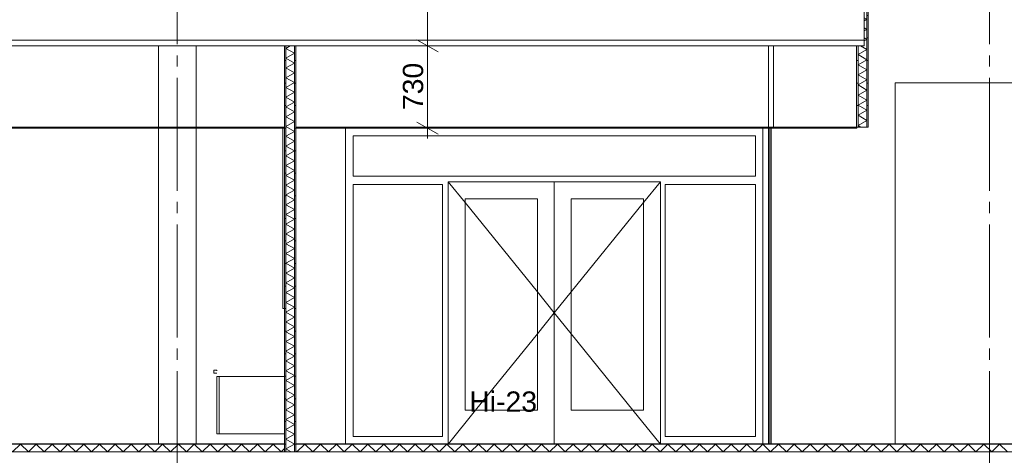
# Model space of a CAD drawing. Header units: millimetres. Extents: x 10 to 831, y -9 to 584.
# Tile 27 of 40: x 175 to 262, y 411 to 450. Entities that reach past the tile are written whole.
import ezdxf
from ezdxf.xclip import XClip

# ---------------------------------------------------------------- set-up
doc = ezdxf.new("R2010")
doc.units = ezdxf.units.MM
doc.header["$MEASUREMENT"] = 0
doc.header["$XCLIPFRAME"] = 0
doc.linetypes.add('B0204', pattern=[13, 10, -1, 1, -1])
for name, color, linetype in [('21 Buitenwanden', 7, 'Continuous'), ('22 NC Binnenwanden', 7, 'Continuous'), ('22 NC Binnenwanden Doorsnede-arcering', 7, 'Continuous'), ('22 NC Binnenwanden Laagscheidingslijnen', 7, 'Continuous'), ('23 Vloeren', 7, 'Continuous'), ('23 Vloeren Doorsnede-arcering', 7, 'Continuous'), ('23 Vloeren Laagscheidingslijnen', 7, 'Continuous'), ('43 Vloerafwerking', 7, 'Continuous'), ('43 Vloerafwerking Laagscheidingslijnen', 7, 'Continuous'), ('45 Plafondafwerking', 7, 'Continuous'), ('45 Plafondafwerking Laagscheidingslijnen', 7, 'Continuous'), ('74 Sanitair', 7, 'Continuous'), ('A Stramien', 7, 'Continuous'), ('Maatvoering 1_ 50_100', 7, 'Continuous')]:
    doc.layers.add(name, color=color, linetype=linetype)
doc.styles.add('GENERATED_STYLE_1', font='txt')
pattern_1 = [(1e-14, (116.7845, 412.099), (0, 2), [])]

# ---------------------------------------------------------------- blocks, each defined once
blk = doc.blocks.new('*X10')
at = {"layer": '23 Vloeren Doorsnede-arcering', "color": 7, "linetype": 'Continuous', "lineweight": 0}
for p, q in [((199.384, 411.399), (200.084, 412.099)), ((200.084, 412.099), (200.784, 411.399)), ((200.784, 411.399), (201.484, 412.099)), ((201.484, 412.099), (202.184, 411.399)), ((202.184, 411.399), (202.884, 412.099)), ((202.884, 412.099), (203.584, 411.399)), ((203.584, 411.399), (204.284, 412.099)), ((204.284, 412.099), (204.984, 411.399)), ((204.984, 411.399), (205.684, 412.099)), ((205.684, 412.099), (206.384, 411.399)), ((206.384, 411.399), (207.084, 412.099)), ((207.084, 412.099), (207.784, 411.399)), ((207.784, 411.399), (208.484, 412.099)), ((208.484, 412.099), (209.184, 411.399)), ((209.184, 411.399), (209.884, 412.099)), ((209.884, 412.099), (210.584, 411.399)), ((210.584, 411.399), (211.284, 412.099)), ((211.284, 412.099), (211.984, 411.399)), ((211.984, 411.399), (212.684, 412.099)), ((212.684, 412.099), (213.384, 411.399)), ((213.384, 411.399), (214.084, 412.099)), ((214.084, 412.099), (214.784, 411.399)), ((214.784, 411.399), (215.484, 412.099)), ((215.484, 412.099), (216.184, 411.399)), ((216.184, 411.399), (216.884, 412.099)), ((216.884, 412.099), (217.584, 411.399)), ((217.584, 411.399), (218.284, 412.099)), ((218.284, 412.099), (218.984, 411.399)), ((218.984, 411.399), (219.684, 412.099)), ((219.684, 412.099), (220.384, 411.399)), ((220.384, 411.399), (221.084, 412.099)), ((221.084, 412.099), (221.784, 411.399)), ((221.784, 411.399), (222.484, 412.099)), ((222.484, 412.099), (223.184, 411.399)), ((223.184, 411.399), (223.884, 412.099)), ((223.884, 412.099), (224.584, 411.399)), ((224.584, 411.399), (225.284, 412.099)), ((225.284, 412.099), (225.984, 411.399)), ((225.984, 411.399), (226.684, 412.099)), ((226.684, 412.099), (227.384, 411.399)), ((227.384, 411.399), (228.084, 412.099)), ((228.084, 412.099), (228.784, 411.399)), ((228.784, 411.399), (229.484, 412.099)), ((229.484, 412.099), (230.184, 411.399)), ((230.184, 411.399), (230.884, 412.099)), ((230.884, 412.099), (231.584, 411.399)), ((231.584, 411.399), (232.284, 412.099)), ((232.284, 412.099), (232.984, 411.399)), ((232.984, 411.399), (233.684, 412.099)), ((233.684, 412.099), (234.384, 411.399)), ((234.384, 411.399), (235.084, 412.099)), ((235.084, 412.099), (235.784, 411.399)), ((235.784, 411.399), (236.484, 412.099)), ((236.484, 412.099), (237.184, 411.399)), ((237.184, 411.399), (237.884, 412.099)), ((237.884, 412.099), (238.584, 411.399)), ((238.584, 411.399), (239.284, 412.099)), ((239.284, 412.099), (239.984, 411.399)), ((239.984, 411.399), (240.684, 412.099)), ((240.684, 412.099), (241.384, 411.399)), ((241.384, 411.399), (242.084, 412.099)), ((242.084, 412.099), (242.784, 411.399)), ((242.784, 411.399), (243.484, 412.099)), ((243.484, 412.099), (244.184, 411.399)), ((244.184, 411.399), (244.884, 412.099)), ((244.884, 412.099), (245.584, 411.399)), ((245.584, 411.399), (246.284, 412.099)), ((246.284, 412.099), (246.984, 411.399)), ((246.984, 411.399), (247.684, 412.099)), ((247.684, 412.099), (248.384, 411.399)), ((248.384, 411.399), (249.084, 412.099)), ((249.084, 412.099), (249.784, 411.399)), ((249.784, 411.399), (250.484, 412.099)), ((250.484, 412.099), (251.184, 411.399)), ((251.184, 411.399), (251.884, 412.099)), ((251.884, 412.099), (252.584, 411.399)), ((252.584, 411.399), (253.284, 412.099)), ((253.284, 412.099), (253.984, 411.399)), ((253.984, 411.399), (254.684, 412.099)), ((254.684, 412.099), (255.384, 411.399)), ((255.384, 411.399), (256.084, 412.099)), ((256.084, 412.099), (256.784, 411.399)), ((256.784, 411.399), (257.484, 412.099)), ((257.484, 412.099), (258.184, 411.399)), ((258.184, 411.399), (258.884, 412.099)), ((258.884, 412.099), (259.584, 411.399)), ((259.584, 411.399), (260.284, 412.099)), ((260.284, 412.099), (260.984, 411.399)), ((260.984, 411.399), (261.684, 412.099)), ((261.684, 412.099), (262.384, 411.399)), ((199.284, 411.499), (199.384, 411.399))]:
    blk.add_line(p, q, dxfattribs=at)
blk = doc.blocks.new('*X11')
at = {"layer": '23 Vloeren Doorsnede-arcering', "color": 7, "linetype": 'Continuous', "lineweight": 0}
for p, q in [((116.784, 411.399), (117.484, 412.099)), ((117.484, 412.099), (118.184, 411.399)), ((118.184, 411.399), (118.884, 412.099)), ((118.884, 412.099), (119.584, 411.399)), ((119.584, 411.399), (120.284, 412.099)), ((120.284, 412.099), (120.984, 411.399)), ((120.984, 411.399), (121.684, 412.099)), ((121.684, 412.099), (122.384, 411.399)), ((122.384, 411.399), (123.084, 412.099)), ((123.084, 412.099), (123.784, 411.399)), ((123.784, 411.399), (124.484, 412.099)), ((124.484, 412.099), (125.184, 411.399)), ((125.184, 411.399), (125.884, 412.099)), ((125.884, 412.099), (126.584, 411.399)), ((126.584, 411.399), (127.284, 412.099)), ((127.284, 412.099), (127.984, 411.399)), ((127.984, 411.399), (128.684, 412.099)), ((128.684, 412.099), (129.384, 411.399)), ((129.384, 411.399), (130.084, 412.099)), ((130.084, 412.099), (130.784, 411.399)), ((130.784, 411.399), (131.484, 412.099)), ((131.484, 412.099), (132.184, 411.399)), ((132.184, 411.399), (132.884, 412.099)), ((132.884, 412.099), (133.584, 411.399)), ((133.584, 411.399), (134.284, 412.099)), ((134.284, 412.099), (134.984, 411.399)), ((134.984, 411.399), (135.684, 412.099)), ((135.684, 412.099), (136.384, 411.399)), ((136.384, 411.399), (137.084, 412.099)), ((137.084, 412.099), (137.784, 411.399)), ((137.784, 411.399), (138.484, 412.099)), ((138.484, 412.099), (139.184, 411.399)), ((139.184, 411.399), (139.884, 412.099)), ((139.884, 412.099), (140.584, 411.399)), ((140.584, 411.399), (141.284, 412.099)), ((141.284, 412.099), (141.984, 411.399)), ((141.984, 411.399), (142.684, 412.099)), ((142.684, 412.099), (143.384, 411.399)), ((143.384, 411.399), (144.084, 412.099)), ((144.084, 412.099), (144.784, 411.399)), ((144.784, 411.399), (145.484, 412.099)), ((145.484, 412.099), (146.184, 411.399)), ((146.184, 411.399), (146.884, 412.099)), ((146.884, 412.099), (147.584, 411.399)), ((147.584, 411.399), (148.284, 412.099)), ((148.284, 412.099), (148.984, 411.399)), ((148.984, 411.399), (149.684, 412.099)), ((149.684, 412.099), (150.384, 411.399)), ((150.384, 411.399), (151.084, 412.099)), ((151.084, 412.099), (151.784, 411.399)), ((151.784, 411.399), (152.484, 412.099)), ((152.484, 412.099), (153.184, 411.399)), ((153.184, 411.399), (153.884, 412.099)), ((153.884, 412.099), (154.584, 411.399)), ((154.584, 411.399), (155.284, 412.099)), ((155.284, 412.099), (155.984, 411.399)), ((155.984, 411.399), (156.684, 412.099)), ((156.684, 412.099), (157.384, 411.399)), ((157.384, 411.399), (158.084, 412.099)), ((158.084, 412.099), (158.784, 411.399)), ((158.784, 411.399), (159.484, 412.099)), ((159.484, 412.099), (160.184, 411.399)), ((160.184, 411.399), (160.884, 412.099)), ((160.884, 412.099), (161.584, 411.399)), ((161.584, 411.399), (162.284, 412.099)), ((162.284, 412.099), (162.984, 411.399)), ((162.984, 411.399), (163.684, 412.099)), ((163.684, 412.099), (164.384, 411.399)), ((164.384, 411.399), (165.084, 412.099)), ((165.084, 412.099), (165.784, 411.399)), ((165.784, 411.399), (166.484, 412.099)), ((166.484, 412.099), (167.184, 411.399)), ((167.184, 411.399), (167.884, 412.099)), ((167.884, 412.099), (168.584, 411.399)), ((168.584, 411.399), (169.284, 412.099)), ((169.284, 412.099), (169.984, 411.399)), ((169.984, 411.399), (170.684, 412.099)), ((170.684, 412.099), (171.384, 411.399)), ((171.384, 411.399), (172.084, 412.099)), ((172.084, 412.099), (172.784, 411.399)), ((172.784, 411.399), (173.484, 412.099)), ((173.484, 412.099), (174.184, 411.399)), ((174.184, 411.399), (174.884, 412.099)), ((174.884, 412.099), (175.584, 411.399)), ((175.584, 411.399), (176.284, 412.099)), ((176.284, 412.099), (176.984, 411.399)), ((176.984, 411.399), (177.684, 412.099)), ((177.684, 412.099), (178.384, 411.399)), ((178.384, 411.399), (179.084, 412.099)), ((179.084, 412.099), (179.784, 411.399)), ((179.784, 411.399), (180.484, 412.099)), ((180.484, 412.099), (181.184, 411.399)), ((181.184, 411.399), (181.884, 412.099)), ((181.884, 412.099), (182.584, 411.399)), ((182.584, 411.399), (183.284, 412.099)), ((183.284, 412.099), (183.984, 411.399)), ((183.984, 411.399), (184.684, 412.099)), ((184.684, 412.099), (185.384, 411.399)), ((185.384, 411.399), (186.084, 412.099)), ((186.084, 412.099), (186.784, 411.399)), ((186.784, 411.399), (187.484, 412.099)), ((187.484, 412.099), (188.184, 411.399)), ((188.184, 411.399), (188.884, 412.099)), ((188.884, 412.099), (189.584, 411.399)), ((189.584, 411.399), (190.284, 412.099)), ((190.284, 412.099), (190.984, 411.399)), ((190.984, 411.399), (191.684, 412.099)), ((191.684, 412.099), (192.384, 411.399)), ((192.384, 411.399), (193.084, 412.099)), ((193.084, 412.099), (193.784, 411.399)), ((193.784, 411.399), (194.484, 412.099)), ((194.484, 412.099), (195.184, 411.399)), ((195.184, 411.399), (195.884, 412.099)), ((195.884, 412.099), (196.584, 411.399)), ((196.584, 411.399), (197.284, 412.099)), ((197.284, 412.099), (197.984, 411.399)), ((197.984, 411.399), (198.284, 411.699))]:
    blk.add_line(p, q, dxfattribs=at)
blk = doc.blocks.new('*X17')
at = {"layer": '22 NC Binnenwanden Doorsnede-arcering', "color": 7, "linetype": 'Continuous', "lineweight": 0}
for p, q in [((198.801, 447.399), (198.409, 447.173)), ((199.159, 446.74), (198.409, 447.173)), ((199.159, 446.74), (198.409, 446.307)), ((199.159, 445.874), (198.409, 446.307)), ((199.159, 445.874), (198.409, 445.441)), ((199.159, 445.008), (198.409, 445.441)), ((199.159, 445.008), (198.409, 444.575)), ((199.159, 444.142), (198.409, 444.575)), ((199.159, 444.142), (198.409, 443.709)), ((199.159, 443.276), (198.409, 443.709)), ((199.159, 443.276), (198.409, 442.843)), ((199.159, 442.41), (198.409, 442.843)), ((199.159, 442.41), (198.409, 441.977)), ((199.159, 441.544), (198.409, 441.977)), ((199.159, 441.544), (198.409, 441.111)), ((199.159, 440.678), (198.409, 441.111)), ((199.159, 440.678), (198.409, 440.245)), ((199.159, 439.812), (198.409, 440.245)), ((199.159, 439.812), (198.409, 439.379)), ((199.159, 438.946), (198.409, 439.379)), ((199.159, 438.946), (198.409, 438.513)), ((199.159, 438.08), (198.409, 438.513)), ((199.159, 438.08), (198.409, 437.647)), ((199.159, 437.214), (198.409, 437.647)), ((199.159, 437.214), (198.409, 436.781)), ((199.159, 436.348), (198.409, 436.781)), ((199.159, 436.348), (198.409, 435.915)), ((199.159, 435.482), (198.409, 435.915)), ((199.159, 435.482), (198.409, 435.049)), ((199.159, 434.616), (198.409, 435.049)), ((199.159, 434.616), (198.409, 434.183)), ((199.159, 433.75), (198.409, 434.183)), ((199.159, 433.75), (198.409, 433.317)), ((199.159, 432.884), (198.409, 433.317)), ((199.159, 432.884), (198.409, 432.451)), ((199.159, 432.018), (198.409, 432.451)), ((199.159, 432.018), (198.409, 431.585)), ((199.159, 431.152), (198.409, 431.585)), ((199.159, 431.152), (198.409, 430.718)), ((199.159, 430.285), (198.409, 430.718)), ((199.159, 430.285), (198.409, 429.852)), ((199.159, 429.419), (198.409, 429.852)), ((199.159, 429.419), (198.409, 428.986)), ((199.159, 428.553), (198.409, 428.986)), ((199.159, 428.553), (198.409, 428.12)), ((199.159, 427.687), (198.409, 428.12)), ((199.159, 427.687), (198.409, 427.254)), ((199.159, 426.821), (198.409, 427.254)), ((199.159, 426.821), (198.409, 426.388)), ((199.159, 425.955), (198.409, 426.388)), ((199.159, 425.955), (198.409, 425.522)), ((199.159, 425.089), (198.409, 425.522)), ((199.159, 425.089), (198.409, 424.656)), ((199.159, 424.223), (198.409, 424.656)), ((199.159, 424.223), (198.409, 423.79)), ((199.159, 423.357), (198.409, 423.79)), ((199.159, 423.357), (198.409, 422.924)), ((199.159, 422.491), (198.409, 422.924)), ((199.159, 422.491), (198.409, 422.058)), ((199.159, 421.625), (198.409, 422.058)), ((199.159, 421.625), (198.409, 421.192)), ((199.159, 420.759), (198.409, 421.192)), ((199.159, 420.759), (198.409, 420.326)), ((199.159, 419.893), (198.409, 420.326)), ((199.159, 419.893), (198.409, 419.46)), ((199.159, 419.027), (198.409, 419.46)), ((199.159, 419.027), (198.409, 418.594)), ((199.159, 418.161), (198.409, 418.594)), ((199.159, 418.161), (198.409, 417.728)), ((199.159, 417.295), (198.409, 417.728)), ((199.159, 417.295), (198.409, 416.862)), ((199.159, 416.429), (198.409, 416.862)), ((199.159, 416.429), (198.409, 415.996)), ((199.159, 415.563), (198.409, 415.996)), ((199.159, 415.563), (198.409, 415.13)), ((199.159, 414.697), (198.409, 415.13)), ((199.159, 414.697), (198.409, 414.264)), ((199.159, 413.831), (198.409, 414.264)), ((199.159, 413.831), (198.409, 413.398)), ((199.159, 412.965), (198.409, 413.398)), ((199.159, 412.965), (198.409, 412.532)), ((199.159, 412.099), (198.409, 412.532)), ((199.159, 412.099), (198.409, 411.666)), ((198.872, 411.399), (198.409, 411.666))]:
    blk.add_line(p, q, dxfattribs=at)
blk = doc.blocks.new('*X19')
at = {"layer": '22 NC Binnenwanden Doorsnede-arcering', "color": 7, "linetype": 'Continuous', "lineweight": 0}
for p, q in [((249.918, 461.411), (249.141, 460.962)), ((249.918, 460.514), (249.141, 460.962)), ((249.918, 461.411), (249.418, 461.699)), ((249.918, 460.514), (249.141, 460.066)), ((249.918, 459.617), (249.141, 460.066)), ((249.918, 459.617), (249.141, 459.169)), ((249.918, 458.721), (249.141, 459.169)), ((249.918, 458.721), (249.141, 458.273)), ((249.918, 457.824), (249.141, 458.273)), ((249.918, 457.824), (249.141, 457.376)), ((249.918, 456.928), (249.141, 457.376)), ((249.918, 456.928), (249.141, 456.479)), ((249.918, 456.031), (249.141, 456.479)), ((249.918, 456.031), (249.141, 455.583)), ((249.918, 455.135), (249.141, 455.583)), ((249.918, 455.135), (249.141, 454.686)), ((249.918, 454.238), (249.141, 454.686)), ((249.918, 454.238), (249.141, 453.79)), ((249.918, 453.341), (249.141, 453.79)), ((249.918, 453.341), (249.141, 452.893)), ((249.918, 452.445), (249.141, 452.893)), ((249.918, 452.445), (249.141, 451.997)), ((249.657, 451.699), (249.141, 451.997)), ((249.918, 451.548), (249.691, 451.679)), ((249.918, 451.548), (249.691, 451.417)), ((249.918, 450.652), (249.691, 450.783)), ((249.918, 450.652), (249.691, 450.521)), ((249.918, 449.755), (249.691, 449.886)), ((249.918, 449.755), (249.691, 449.624)), ((249.918, 448.859), (249.691, 448.99)), ((249.918, 448.859), (249.691, 448.727)), ((249.918, 447.962), (249.691, 448.093)), ((249.918, 447.962), (249.691, 447.831)), ((249.918, 447.065), (249.141, 446.617)), ((249.918, 447.065), (249.34, 447.399)), ((249.918, 446.169), (249.141, 446.617)), ((249.918, 446.169), (249.141, 445.721)), ((249.918, 445.272), (249.141, 445.721)), ((249.918, 445.272), (249.141, 444.824)), ((249.918, 444.376), (249.141, 444.824)), ((249.918, 444.376), (249.141, 443.927)), ((249.918, 443.479), (249.141, 443.927)), ((249.918, 443.479), (249.141, 443.031)), ((249.918, 442.583), (249.141, 443.031)), ((249.918, 442.583), (249.141, 442.134)), ((249.918, 441.686), (249.141, 442.134)), ((249.918, 441.686), (249.141, 441.238)), ((249.918, 440.789), (249.141, 441.238)), ((249.918, 440.789), (249.141, 440.341)), ((249.387, 440.199), (249.141, 440.341))]:
    blk.add_line(p, q, dxfattribs=at)
blk = doc.blocks.new('Drawing_2_2', base_point=(116.784, 412.099))
at = {"layer": '22 NC Binnenwanden Doorsnede-arcering', "linetype": 'Continuous', "lineweight": 0, "true_color": 0x000000}
h = blk.add_hatch(dxfattribs=at)
h.set_pattern_fill('930_Lijnen_vert_200_0002', color=18, style=0, pattern_type=2)
h.set_pattern_definition(pattern_1)
h.paths.add_polyline_path([(250.047, 440.199), (250.047, 461.699), (249.918, 461.699), (249.918, 440.199)])
h = blk.add_hatch(dxfattribs=at)
h.set_pattern_fill('930_Lijnen_vert_200_0002', color=18, style=0, pattern_type=2)
h.set_pattern_definition(pattern_1)
h.paths.add_polyline_path([(198.409, 447.399), (198.284, 447.399), (198.284, 411.399), (198.409, 411.399)])
h = blk.add_hatch(dxfattribs=at)
h.set_pattern_fill('930_Lijnen_vert_200_0002', color=18, style=0, pattern_type=2)
h.set_pattern_definition(pattern_1)
h.paths.add_polyline_path([(199.159, 447.399), (199.159, 411.399), (199.284, 411.399), (199.284, 447.399)])
h = blk.add_hatch(dxfattribs=at)
h.set_pattern_fill('930_Lijnen_vert_200_0002', color=18, style=0, pattern_type=2)
h.set_pattern_definition(pattern_1)
h.paths.add_polyline_path([(249.141, 447.399), (249.012, 447.399), (249.012, 440.199), (249.141, 440.199)])
at = {"layer": '22 NC Binnenwanden', "color": 1, "linetype": 'Continuous', "lineweight": 0}
for p, q in [((250.047, 461.699), (250.047, 440.199)), ((198.284, 447.399), (198.284, 440.199)), ((199.284, 447.399), (199.284, 440.199)), ((249.012, 447.399), (249.012, 440.199)), ((198.144, 439.429), (198.144, 440.099)), ((198.284, 440.099), (198.284, 412.119)), ((199.284, 440.099), (199.284, 412.119)), ((203.703, 439.429), (203.703, 440.099)), ((240.703, 440.099), (240.703, 439.429)), ((198.144, 424.769), (198.144, 439.429)), ((203.703, 412.119), (203.703, 439.429)), ((204.373, 439.429), (204.373, 435.849)), ((240.033, 439.429), (204.373, 439.429)), ((240.033, 435.849), (240.033, 439.429)), ((240.703, 439.429), (240.703, 412.119)), ((204.373, 435.849), (240.033, 435.849)), ((204.373, 435.099), (204.373, 412.769)), ((212.298, 435.099), (204.373, 435.099)), ((212.298, 412.769), (212.298, 435.099)), ((212.798, 435.349), (214.298, 433.495)), ((212.798, 435.349), (212.798, 433.849)), ((222.203, 435.349), (212.798, 435.349)), ((222.203, 412.119), (222.203, 435.349)), ((222.203, 435.349), (231.608, 435.349)), ((231.608, 435.349), (230.108, 433.495)), ((231.608, 435.349), (231.608, 433.849)), ((232.028, 435.099), (232.028, 412.769)), ((240.033, 435.099), (232.028, 435.099)), ((240.033, 412.769), (240.033, 435.099)), ((212.798, 433.849), (212.798, 415.099)), ((214.298, 415.099), (214.298, 433.849)), ((214.298, 433.849), (220.703, 433.849)), ((220.703, 433.849), (220.703, 415.099)), ((223.703, 433.849), (223.703, 415.099)), ((230.108, 433.849), (223.703, 433.849)), ((230.108, 415.099), (230.108, 433.849)), ((231.608, 433.849), (231.608, 415.099)), ((214.298, 433.495), (220.703, 425.578)), ((230.108, 433.495), (223.703, 425.578)), ((220.703, 425.578), (222.203, 423.724)), ((223.703, 425.578), (222.203, 423.724)), ((198.144, 424.099), (198.144, 424.769)), ((198.144, 424.099), (198.284, 424.099)), ((220.703, 421.87), (222.203, 423.724)), ((223.703, 421.87), (222.203, 423.724)), ((215.226, 415.099), (220.703, 421.87)), ((229.181, 415.099), (223.703, 421.87)), ((212.798, 415.099), (212.798, 412.119)), ((212.815, 412.119), (215.226, 415.099)), ((220.703, 415.099), (214.298, 415.099)), ((223.703, 415.099), (230.108, 415.099)), ((231.592, 412.119), (229.181, 415.099)), ((231.608, 415.099), (231.608, 412.119)), ((204.373, 412.769), (212.298, 412.769)), ((232.028, 412.769), (240.033, 412.769))]:
    blk.add_line(p, q, dxfattribs=at)
at = {"layer": '22 NC Binnenwanden', "color": 2, "linetype": 'Continuous', "lineweight": 0}
for p, q in [((187.116, 447.399), (187.116, 440.199)), ((190.453, 447.399), (190.453, 440.199)), ((241.187, 440.199), (241.187, 447.399)), ((241.64, 447.399), (241.64, 440.199)), ((330.826, 444.119), (252.429, 444.119)), ((252.429, 412.119), (252.429, 444.119)), ((187.116, 440.099), (187.116, 412.119)), ((190.453, 440.099), (190.453, 412.119)), ((241.187, 412.119), (241.187, 440.099)), ((241.312, 412.119), (241.312, 440.099)), ((241.441, 440.099), (241.441, 412.119))]:
    blk.add_line(p, q, dxfattribs=at)
at = {"layer": '22 NC Binnenwanden', "color": 1, "linetype": 'Continuous', "lineweight": 0, "flags": 128}
blk.add_lwpolyline([(250.047, 440.199), (249.918, 440.199), (249.141, 440.199), (249.022, 440.199)], dxfattribs=at)
at = {"layer": '22 NC Binnenwanden Laagscheidingslijnen', "color": 9, "linetype": 'Continuous', "lineweight": 0}
for p, q in [((249.918, 461.699), (249.918, 440.199)), ((198.409, 447.399), (198.409, 411.399)), ((199.159, 447.399), (199.159, 411.399)), ((249.141, 447.399), (249.141, 440.199))]:
    blk.add_line(p, q, dxfattribs=at)
at = {"layer": '23 Vloeren', "color": 2, "linetype": 'Continuous', "lineweight": 0}
for p, q in [((198.284, 447.399), (118.924, 447.399)), ((249.012, 447.399), (199.284, 447.399)), ((203.284, 412.099), (203.084, 412.099))]:
    blk.add_line(p, q, dxfattribs=at)
at = {"layer": '23 Vloeren Laagscheidingslijnen', "color": 2, "linetype": 'Continuous', "lineweight": 0}
for p, q in [((249.691, 447.899), (116.784, 447.899)), ((198.284, 412.099), (118.924, 412.099)), ((198.284, 412.099), (198.284, 411.399)), ((199.284, 412.099), (199.284, 411.399)), ((203.084, 412.099), (199.284, 412.099)), ((370.129, 412.099), (203.284, 412.099))]:
    blk.add_line(p, q, dxfattribs=at)
at = {"layer": '23 Vloeren Laagscheidingslijnen', "color": 2, "linetype": 'Continuous', "lineweight": 0, "flags": 128}
for points in [[(249.691, 451.699), (249.691, 450.799), (249.691, 447.899), (249.691, 447.399)], [(199.284, 447.399), (199.159, 447.399), (198.409, 447.399), (198.284, 447.399)], [(249.691, 447.399), (249.141, 447.399), (249.012, 447.399)], [(404.784, 411.399), (199.284, 411.399), (199.159, 411.399), (198.409, 411.399), (198.284, 411.399), (116.784, 411.399)]]:
    blk.add_lwpolyline(points, dxfattribs=at)
at = {"layer": '43 Vloerafwerking', "color": 2, "linetype": 'Continuous', "lineweight": 0}
for p, q in [((198.284, 412.119), (118.924, 412.119)), ((203.084, 412.119), (199.284, 412.119)), ((203.084, 412.119), (203.084, 412.099)), ((203.284, 412.119), (203.284, 412.099)), ((370.129, 412.119), (203.284, 412.119))]:
    blk.add_line(p, q, dxfattribs=at)
at = {"layer": '43 Vloerafwerking', "color": 9, "linetype": 'Continuous', "lineweight": 0}
blk.add_line((203.084, 412.119), (203.284, 412.119), dxfattribs=at)
at = {"layer": '43 Vloerafwerking Laagscheidingslijnen', "color": 2, "linetype": 'Continuous', "lineweight": 0}
for p, q in [((198.284, 412.119), (198.284, 412.099)), ((199.284, 412.119), (199.284, 412.099))]:
    blk.add_line(p, q, dxfattribs=at)
at = {"layer": '45 Plafondafwerking', "color": 2, "linetype": 'Continuous', "lineweight": 0}
for p, q in [((198.284, 440.099), (168.034, 440.099)), ((198.284, 440.199), (168.284, 440.199)), ((249.012, 440.199), (199.284, 440.199)), ((249.022, 440.099), (199.284, 440.099)), ((249.022, 440.199), (249.022, 440.099))]:
    blk.add_line(p, q, dxfattribs=at)
at = {"layer": '45 Plafondafwerking Laagscheidingslijnen', "color": 2, "linetype": 'Continuous', "lineweight": 0}
for p, q in [((198.284, 440.199), (198.284, 440.099)), ((199.284, 440.199), (199.284, 440.099)), ((249.022, 440.199), (249.012, 440.199))]:
    blk.add_line(p, q, dxfattribs=at)
at = {"layer": '74 Sanitair', "color": 1, "linetype": 'Continuous', "lineweight": 0}
for p, q in [((192.034, 418.634), (192.034, 418.625)), ((192.284, 418.634), (192.034, 418.634)), ((192.034, 418.625), (192.034, 418.599)), ((192.034, 418.599), (192.034, 418.56)), ((192.034, 418.56), (192.034, 418.514)), ((192.034, 418.514), (192.034, 418.468)), ((192.034, 418.468), (192.034, 418.429)), ((192.034, 418.429), (192.034, 418.403)), ((192.034, 418.403), (192.034, 418.394)), ((192.284, 418.394), (192.034, 418.394)), ((192.284, 418.634), (192.284, 418.625)), ((192.284, 418.625), (192.284, 418.599)), ((192.284, 418.084), (192.284, 413.014)), ((192.484, 418.084), (192.284, 418.084)), ((198.284, 418.099), (192.484, 418.099)), ((192.484, 417.899), (192.484, 418.099)), ((192.484, 413.199), (192.484, 417.899)), ((192.484, 413.014), (192.284, 413.014)), ((192.484, 412.999), (192.484, 413.199)), ((198.284, 412.999), (192.484, 412.999))]:
    blk.add_line(p, q, dxfattribs=at)
at = {"layer": 'A Stramien', "color": 9, "linetype": 'B0204', "lineweight": 0}
for p, q in [((188.785, 509.554), (188.785, 385.099)), ((260.784, 509.554), (260.784, 385.099))]:
    blk.add_line(p, q, dxfattribs=at)
at = {"layer": 'Maatvoering 1_ 50_100', "color": 1, "linetype": 'Continuous', "lineweight": 0}
for p, q in [((210.964, 447.399), (210.964, 451.699)), ((210.026, 447.94), (211.901, 446.858)), ((212.37, 447.399), (209.557, 447.399)), ((210.964, 440.099), (210.964, 447.399)), ((212.37, 440.099), (209.557, 440.099)), ((210.026, 440.64), (211.901, 439.558)), ((210.964, 439.182), (210.964, 440.099))]:
    blk.add_line(p, q, dxfattribs=at)
at = {"layer": '21 Buitenwanden', "color": 4, "linetype": 'Continuous', "lineweight": 0}
for name in ['*X19', '*X17', '*X11', '*X10']:
    blk.add_blockref(name, (0, 0), dxfattribs=at)
at = {"layer": 'Maatvoering 1_ 50_100', "color": 2, "linetype": 'Continuous', "lineweight": 0, "insert": (210.604, 441.7), "char_height": 1.8, "width": 4.09784, "attachment_point": 7, "rotation": 90, "style": 'GENERATED_STYLE_1'}
blk.add_mtext('\\A1;{\\pql;\\fArial|b0|i0|c0|p38;730}', dxfattribs=at)
at = {"layer": 'Maatvoering 1_ 50_100', "color": 2, "linetype": 'Continuous', "lineweight": 0, "insert": (214.667, 414.935), "char_height": 1.8, "attachment_point": 7, "style": 'GENERATED_STYLE_1'}
blk.add_mtext('\\A1;{\\pql;\\fArial|b0|i0|c0|p38;Hi-23}', dxfattribs=at)

msp = doc.modelspace()

# ---------------------------------------------------------------- block references
at = {"color": 4, "linetype": 'Continuous', "lineweight": 0}
ref = msp.add_blockref('Drawing_2_2', (116.784, 412.099), dxfattribs=at)
XClip(ref).set_block_clipping_path([(55.999895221, 361.9520739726), (597.9382441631, 528.613735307)])

doc.saveas('drawing.dxf')
